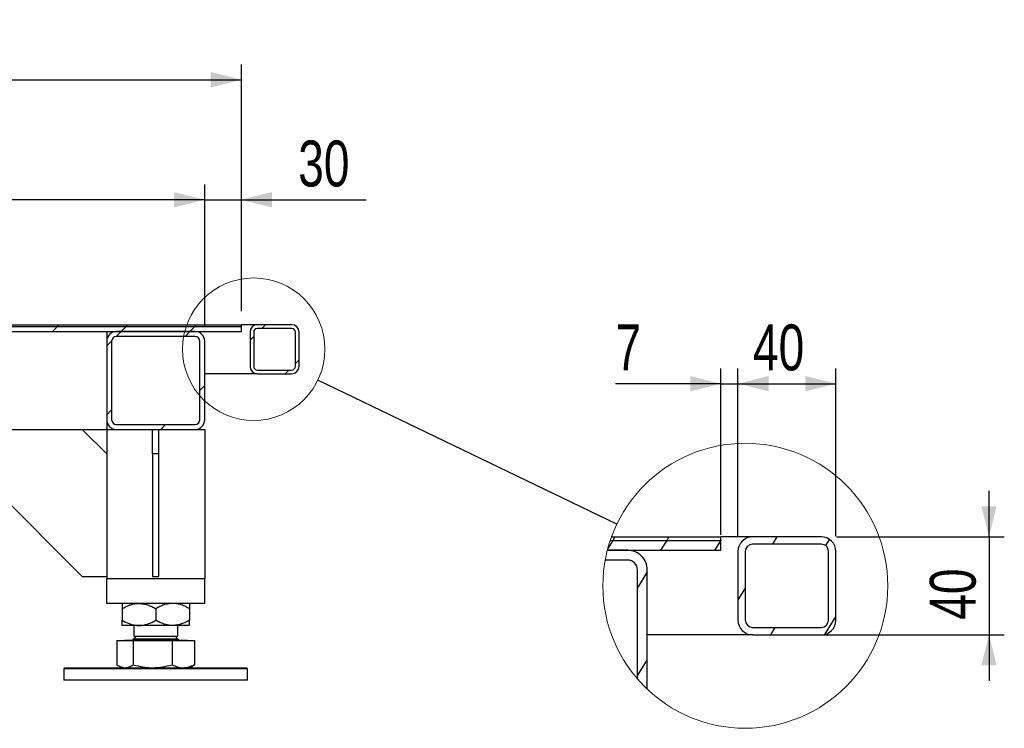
# Model space of a CAD drawing. Header units: millimetres. Extents: x 5 to 589, y 5 to 415.
# Tile 18 of 26: x 375 to 440, y 186 to 232. Entities that reach past the tile are written whole.
import ezdxf

# ---------------------------------------------------------------- set-up
doc = ezdxf.new("R2010")
doc.units = ezdxf.units.MM
doc.layers.add('COTES', color=1, linetype='Continuous')
doc.layers.add('TRAIT-FINS', color=9, linetype='Continuous')
doc.layers.add('TRAIT-FORT', color=4, linetype='Continuous', lineweight=25)
doc.styles.add('SLDTEXTSTYLE0', font='TXT', dxfattribs={"width": 0.75})
doc.dimstyles.new('SLDDIMSTYLE0', dxfattribs={"dimtxt": 3, "dimasz": 2, "dimexe": 0, "dimexo": 0.0625, "dimgap": 0.75, "dimtad": 1, "dimlfac": 12.5, "dimrnd": 1e-09, "dimzin": 12, "dimdsep": 46, "dimtxsty": 'SLDTEXTSTYLE0', "dimsah": 1, "dimcen": 0.09, "dimadec": 0, "dimazin": 3, "dimtfac": 1, "dimtofl": 0, "dimtmove": 0, "dimatfit": 3, "dimfxl": 1, "dimfrac": 2, "dimtolj": 1, "dimtzin": 12, "dimarcsym": 0})
doc.dimstyles.new('SLDDIMSTYLE3', dxfattribs={"dimtxt": 3, "dimasz": 2, "dimexe": 0, "dimexo": 0.0625, "dimgap": 0.75, "dimtad": 1, "dimlfac": 12.5, "dimrnd": 1e-09, "dimzin": 12, "dimdsep": 46, "dimtxsty": 'SLDTEXTSTYLE0', "dimsah": 1, "dimcen": 0.09, "dimadec": 0, "dimazin": 3, "dimtfac": 1, "dimtmove": 0, "dimatfit": 0, "dimfxl": 1, "dimfrac": 2, "dimtolj": 1, "dimtzin": 12, "dimarcsym": 0})
doc.dimstyles.new('SLDDIMSTYLE6', dxfattribs={"dimtxt": 0.18, "dimasz": 2, "dimexe": 0, "dimexo": 0.0625, "dimgap": 0, "dimtad": 0, "dimtih": 1, "dimtoh": 1, "dimdec": 0, "dimrnd": 1e-09, "dimzin": 0, "dimdsep": 46, "dimtxsty": 'Standard', "dimblk1": 'NONE', "dimblk2": 'NONE', "dimsah": 1, "dimcen": 0.09, "dimadec": 0, "dimazin": 0, "dimtfac": 2, "dimtdec": 0, "dimtofl": 0, "dimtmove": 0, "dimatfit": 3, "dimldrblk": 'NONE', "dimfxl": 1, "dimfrac": 2, "dimtolj": 1, "dimtzin": 0, "dimarcsym": 0})
doc.dimstyles.new('SLDDIMSTYLE7', dxfattribs={"dimtxt": 3, "dimasz": 2, "dimexe": 0, "dimexo": 0.0625, "dimgap": 0.75, "dimtad": 1, "dimlfac": 6.25, "dimrnd": 1e-09, "dimzin": 12, "dimdsep": 46, "dimtxsty": 'SLDTEXTSTYLE0', "dimsah": 1, "dimcen": 0.09, "dimadec": 0, "dimazin": 3, "dimtfac": 1, "dimtmove": 0, "dimatfit": 0, "dimfxl": 1, "dimfrac": 2, "dimtolj": 1, "dimtzin": 12, "dimarcsym": 0})
doc.dimstyles.new('SLDDIMSTYLE8', dxfattribs={"dimtxt": 3, "dimasz": 2, "dimexe": 0, "dimexo": 0.0625, "dimgap": 0.75, "dimtad": 1, "dimlfac": 6.25, "dimrnd": 1e-09, "dimzin": 12, "dimdsep": 46, "dimtxsty": 'SLDTEXTSTYLE0', "dimsah": 1, "dimcen": 0.09, "dimadec": 0, "dimazin": 3, "dimtfac": 1, "dimtofl": 0, "dimtmove": 0, "dimatfit": 3, "dimfxl": 1, "dimfrac": 2, "dimtolj": 1, "dimtzin": 12, "dimarcsym": 0})

# ---------------------------------------------------------------- blocks, each defined once
blk = doc.blocks.new('_D_34')
at = {"layer": 'COTES', "color": 1, "transparency": 16777216}
for p, q in [((282.783, 212.822), (282.783, 228.942)), ((389.983, 212.822), (389.983, 228.942)), ((282.783, 227.942), (389.983, 227.942))]:
    blk.add_line(p, q, dxfattribs=at)
for points in [[(282.783, 227.942), (284.783, 227.442), (284.783, 228.442)], [(389.983, 227.942), (387.983, 228.442), (387.983, 227.442)]]:
    blk.add_solid(points, dxfattribs=at)
at = {"layer": 'COTES', "color": 1, "transparency": 16777216, "char_height": 3, "attachment_point": 1, "style": 'SLDTEXTSTYLE0'}
for s, insert in [('1340', (326.81, 231.809)), ('TOLE', (336.802, 231.809))]:
    blk.add_mtext(s, dxfattribs=dict(at, insert=insert))
blk = doc.blocks.new('_D_35')
at = {"layer": 'COTES', "color": 1, "transparency": 16777216}
for p, q in [((387.583, 211.862), (387.583, 221.105)), ((389.983, 212.822), (389.983, 221.105)), ((387.583, 220.105), (384.583, 220.105)), ((387.583, 220.105), (389.983, 220.105)), ((389.983, 220.105), (398.126, 220.105))]:
    blk.add_line(p, q, dxfattribs=at)
for points in [[(387.583, 220.105), (385.583, 220.605), (385.583, 219.605)], [(389.983, 220.105), (391.983, 219.605), (391.983, 220.605)]]:
    blk.add_solid(points, dxfattribs=at)
at = {"layer": 'COTES', "color": 1, "transparency": 16777216, "insert": (393.692, 223.972), "char_height": 3, "attachment_point": 1, "style": 'SLDTEXTSTYLE0'}
blk.add_mtext('30', dxfattribs=at)
blk = doc.blocks.new('_D_36')
at = {"layer": 'COTES', "color": 1, "transparency": 16777216}
for p, q in [((285.183, 211.862), (285.183, 221.105)), ((387.583, 211.862), (387.583, 221.105)), ((387.583, 220.105), (285.183, 220.105))]:
    blk.add_line(p, q, dxfattribs=at)
for points in [[(285.183, 220.105), (287.183, 219.605), (287.183, 220.605)], [(387.583, 220.105), (385.583, 220.605), (385.583, 219.605)]]:
    blk.add_solid(points, dxfattribs=at)
at = {"layer": 'COTES', "color": 1, "transparency": 16777216, "char_height": 3, "attachment_point": 1, "style": 'SLDTEXTSTYLE0'}
for s, insert in [('1280', (324.517, 223.972)), ('CADRE', (334.508, 223.972))]:
    blk.add_mtext(s, dxfattribs=dict(at, insert=insert))
blk = doc.blocks.new('_None')
blk = doc.blocks.new('SW_HATCH_0')
at = {"layer": 'TRAIT-FINS', "color": 0}
for p, q in [((-2.26, 2.051), (-2.58, 1.531)), ((-2.111, 2.291), (-2.26, 2.051)), ((1.266, 2.051), (0.871, 1.411)), ((1.414, 2.291), (1.266, 2.051)), ((4.792, 2.051), (4.397, 1.411)), ((4.8, 2.064), (4.792, 2.051)), ((8.466, 2.291), (8.169, 1.811)), ((11.892, 2.13), (11.64, 1.721)), ((0, 0), (-0.64, -1.037)), ((6.4, -1.055), (5.92, -1.832)), ((12.32, -2.888), (11.582, -4.083)), ((8.336, -3.629), (8.04, -4.109)), ((0, -5.711), (-0.64, -6.747))]:
    blk.add_line(p, q, dxfattribs=at)
blk = doc.blocks.new('_D_38')
at = {"layer": 'COTES', "color": 1, "transparency": 16777216}
for p, q in [((421.296, 198.213), (421.296, 209.093)), ((422.416, 198.133), (422.416, 209.093)), ((421.296, 208.093), (414.419, 208.093)), ((421.296, 208.093), (422.416, 208.093)), ((422.416, 208.093), (425.416, 208.093))]:
    blk.add_line(p, q, dxfattribs=at)
for points in [[(421.296, 208.093), (419.296, 208.593), (419.296, 207.593)], [(422.416, 208.093), (424.416, 207.593), (424.416, 208.593)]]:
    blk.add_solid(points, dxfattribs=at)
at = {"layer": 'COTES', "color": 1, "transparency": 16777216, "insert": (414.419, 211.96), "char_height": 3, "attachment_point": 1, "style": 'SLDTEXTSTYLE0'}
blk.add_mtext('7', dxfattribs=at)
blk = doc.blocks.new('_D_39')
at = {"layer": 'COTES', "color": 1, "transparency": 16777216}
for p, q in [((422.416, 198.133), (422.416, 209.093)), ((428.816, 198.133), (428.816, 209.093)), ((422.416, 208.093), (428.816, 208.093))]:
    blk.add_line(p, q, dxfattribs=at)
for points in [[(422.416, 208.093), (424.416, 207.593), (424.416, 208.593)], [(428.816, 208.093), (426.816, 208.593), (426.816, 207.593)]]:
    blk.add_solid(points, dxfattribs=at)
at = {"layer": 'COTES', "color": 1, "transparency": 16777216, "insert": (423.399, 211.96), "char_height": 3, "attachment_point": 1, "style": 'SLDTEXTSTYLE0'}
blk.add_mtext('40', dxfattribs=at)
blk = doc.blocks.new('_D_40')
at = {"layer": 'COTES', "color": 1, "transparency": 16777216}
for p, q in [((438.816, 198.093), (438.816, 201.093)), ((428.856, 198.093), (439.816, 198.093)), ((438.816, 198.093), (438.816, 191.693)), ((424.376, 191.693), (439.816, 191.693)), ((438.816, 191.693), (438.816, 188.693))]:
    blk.add_line(p, q, dxfattribs=at)
for points in [[(438.816, 198.093), (439.316, 200.093), (438.316, 200.093)], [(438.816, 191.693), (438.316, 189.693), (439.316, 189.693)]]:
    blk.add_solid(points, dxfattribs=at)
at = {"layer": 'COTES', "color": 1, "transparency": 16777216, "insert": (434.949, 192.676), "char_height": 3, "attachment_point": 1, "rotation": 90, "style": 'SLDTEXTSTYLE0'}
blk.add_mtext('40', dxfattribs=at)

msp = doc.modelspace()

# ---------------------------------------------------------------- hatches: boundary and pattern name
at = {"layer": 'TRAIT-FINS'}
h = msp.add_hatch(dxfattribs=at)
h.set_pattern_fill('ANSI31', color=9, angle=3e-322, style=0)
h.paths.add_polyline_path([(389.98325, 211.94185), (282.78325, 211.94185), (282.78325, 211.82185), (389.98325, 211.82185)], flags=0)
h = msp.add_hatch(dxfattribs=at)
h.set_pattern_fill('ANSI31', color=9, angle=3e-322, style=0)
h.paths.add_polyline_path([(389.98325, 211.82185), (282.78325, 211.82185), (282.78325, 211.50185), (389.98325, 211.50185)], flags=0)
h = msp.add_hatch(dxfattribs=at)
h.set_pattern_fill('ANSI31', color=9, angle=3e-322, style=0)
edge = h.paths.add_edge_path(flags=0)
edge.add_line((393.26325, 211.94185), (391.02325, 211.94185))
edge.add_arc((391.02325, 211.46185), 0.48, 90, 180)
edge.add_line((390.54325, 211.46185), (390.54325, 209.22185))
edge.add_arc((391.02325, 209.22185), 0.48, 180, 270)
edge.add_line((391.02325, 208.74185), (393.26325, 208.74185))
edge.add_arc((393.26325, 209.22185), 0.48, 270, 360)
edge.add_line((393.74325, 209.22185), (393.74325, 211.46185))
edge.add_arc((393.26325, 211.46185), 0.48, 0, 90)
edge = h.paths.add_edge_path(flags=0)
edge.add_arc((391.02325, 211.46185), 0.24, 90, 180, ccw=False)
edge.add_line((391.02325, 211.70185), (393.26325, 211.70185))
edge.add_arc((393.26325, 211.46185), 0.24, 0, 90, ccw=False)
edge.add_line((393.50325, 211.46185), (393.50325, 209.22185))
edge.add_arc((393.26325, 209.22185), 0.24, 270, 360, ccw=False)
edge.add_line((393.26325, 208.98185), (391.02325, 208.98185))
edge.add_arc((391.02325, 209.22185), 0.24, 180, 270, ccw=False)
edge.add_line((390.78325, 209.22185), (390.78325, 211.46185))
h = msp.add_hatch(dxfattribs=at)
h.set_pattern_fill('ANSI31', color=9, angle=3e-322, style=0)
edge = h.paths.add_edge_path(flags=0)
edge.add_line((381.18325, 210.86185), (381.18325, 205.74185))
edge.add_arc((381.82325, 205.74185), 0.64, 180, 270)
edge.add_line((381.82325, 205.10185), (386.94325, 205.10185))
edge.add_arc((386.94325, 205.74185), 0.64, 270, 360)
edge.add_line((387.58325, 205.74185), (387.58325, 210.86185))
edge.add_arc((386.94325, 210.86185), 0.64, 0, 90)
edge.add_line((386.94325, 211.50185), (381.82325, 211.50185))
edge.add_arc((381.82325, 210.86185), 0.64, 90, 180)
edge = h.paths.add_edge_path(flags=0)
edge.add_arc((381.82325, 205.74185), 0.32, 180, 270, ccw=False)
edge.add_line((381.50325, 205.74185), (381.50325, 210.86185))
edge.add_arc((381.82325, 210.86185), 0.32, 90, 180, ccw=False)
edge.add_line((381.82325, 211.18185), (386.94325, 211.18185))
edge.add_arc((386.94325, 210.86185), 0.32, 0, 90, ccw=False)
edge.add_line((387.26325, 210.86185), (387.26325, 205.74185))
edge.add_arc((386.94325, 205.74185), 0.32, 270, 360, ccw=False)
edge.add_line((386.94325, 205.42185), (381.82325, 205.42185))

# ---------------------------------------------------------------- linework, layer by layer
at = {"color": 7, "linetype": 'Continuous', "lineweight": 18}
for centre, radius in [((390.78325, 210.34185), 4.65299), ((422.89595, 194.89478), 9.30597)]:
    msp.add_circle(centre, radius, dxfattribs=at)
at = {"layer": 'TRAIT-FORT', "color": 4, "linetype": 'Continuous', "lineweight": 25}
for p, q in [((282.78325, 211.94185), (389.98325, 211.94185)), ((282.78325, 211.82185), (389.98325, 211.82185)), ((389.98325, 211.82185), (389.98325, 211.94185)), ((391.02325, 211.94185), (389.98325, 211.94185)), ((389.98325, 211.50185), (389.98325, 211.82185)), ((393.26325, 211.94185), (391.02325, 211.94185)), ((393.26325, 211.70185), (391.02325, 211.70185)), ((282.78325, 211.50185), (389.98325, 211.50185)), ((381.18325, 211.50185), (381.18325, 210.86185)), ((386.94325, 211.50185), (381.82325, 211.50185)), ((386.94325, 211.18185), (381.82325, 211.18185)), ((390.54325, 211.46185), (390.54325, 209.22185)), ((390.78325, 211.46185), (390.78325, 209.22185)), ((393.50325, 209.22185), (393.50325, 211.46185)), ((393.74325, 209.22185), (393.74325, 211.46185)), ((381.18325, 210.86185), (381.18325, 205.74185)), ((381.50325, 210.86185), (381.50325, 205.74185)), ((387.26325, 205.74185), (387.26325, 210.86185)), ((387.58325, 205.74185), (387.58325, 210.86185)), ((391.02325, 208.74185), (387.58325, 208.74185)), ((391.02325, 208.98185), (393.26325, 208.98185)), ((391.02325, 208.74185), (393.26325, 208.74185)), ((381.18325, 205.74185), (381.18325, 205.10185)), ((381.82325, 205.42185), (386.94325, 205.42185)), ((338.94325, 205.10185), (381.18325, 205.10185)), ((379.58325, 205.10185), (381.18325, 203.50185)), ((381.18325, 205.10185), (381.18325, 195.34185)), ((381.18325, 205.10185), (381.82325, 205.10185)), ((381.82325, 205.10185), (386.94325, 205.10185)), ((384.18325, 203.50185), (384.18325, 205.10185)), ((384.58325, 203.50185), (384.58325, 205.10185)), ((386.94325, 205.10185), (387.58325, 205.10185)), ((387.58325, 205.10185), (387.58325, 195.34185)), ((379.58325, 195.50185), (371.58325, 203.50185)), ((384.58325, 203.50185), (384.18325, 203.50185)), ((384.18325, 203.50185), (384.18325, 195.50185)), ((384.58325, 195.50185), (384.58325, 203.50185)), ((414.07328, 197.8526), (421.29595, 197.8526)), ((414.15746, 198.0926), (421.29595, 198.0926)), ((421.29595, 197.8526), (421.29595, 198.0926)), ((423.37595, 198.0926), (421.29595, 198.0926)), ((421.29595, 197.2126), (421.29595, 197.8526)), ((427.85595, 198.0926), (423.37595, 198.0926)), ((427.85595, 197.6126), (423.37595, 197.6126)), ((413.8838, 197.2126), (421.29595, 197.2126)), ((415.21595, 197.2126), (413.8838, 197.2126)), ((422.41594, 197.1326), (422.41594, 192.6526)), ((422.89595, 197.1326), (422.89595, 192.6526)), ((428.33594, 192.6526), (428.33594, 197.1326)), ((428.81595, 192.6526), (428.81595, 197.1326)), ((415.21595, 196.5726), (413.74288, 196.5726)), ((415.85594, 188.8066), (415.85594, 195.9326)), ((416.49594, 188.13678), (416.49594, 195.9326)), ((379.58325, 195.50185), (381.18325, 195.50185)), ((381.18325, 193.74185), (381.18325, 195.34185)), ((381.82325, 195.34185), (381.18325, 195.34185)), ((386.94325, 195.34185), (381.82325, 195.34185)), ((384.18325, 195.50185), (384.58325, 195.50185)), ((387.58325, 195.34185), (386.94325, 195.34185)), ((387.58325, 193.74185), (387.58325, 195.34185)), ((381.82325, 193.74185), (381.18325, 193.74185)), ((386.94325, 193.74185), (381.82325, 193.74185)), ((387.58325, 193.74185), (386.94325, 193.74185)), ((382.18325, 193.40151), (382.18325, 192.64219)), ((384.38325, 193.40151), (384.38325, 192.64219)), ((386.58325, 193.40151), (386.58325, 192.64219)), ((383.28325, 192.30185), (382.18325, 192.30185)), ((382.94325, 192.30185), (382.94325, 191.59505)), ((385.48325, 192.30185), (383.28325, 192.30185)), ((386.58325, 192.30185), (385.48325, 192.30185)), ((385.82325, 191.59505), (385.82325, 192.30185)), ((423.37595, 191.6926), (416.49594, 191.6926)), ((423.37595, 192.1726), (427.85595, 192.1726)), ((423.37595, 191.6926), (427.85595, 191.6926)), ((381.85329, 191.32585), (381.85329, 189.73835)), ((381.85329, 191.32585), (382.91959, 191.32585)), ((382.33885, 191.34185), (382.33885, 191.32585)), ((382.33885, 191.34185), (382.52767, 191.34185)), ((382.52767, 191.34185), (386.42765, 191.34185)), ((382.91959, 191.32585), (382.91959, 189.73835)), ((382.91959, 191.32585), (385.44955, 191.32585)), ((383.11645, 191.59505), (382.94325, 191.42185)), ((382.94325, 191.59505), (383.07624, 191.59505)), ((382.94325, 191.42185), (384.98768, 191.42185)), ((383.07624, 191.59505), (385.82325, 191.59505)), ((384.98768, 191.42185), (385.82325, 191.42185)), ((385.44955, 191.32585), (385.44955, 189.73835)), ((385.44955, 191.32585), (386.91321, 191.32585)), ((385.82325, 191.42185), (385.65005, 191.59505)), ((386.42765, 191.32585), (386.42765, 191.34185)), ((386.91321, 191.32585), (386.91321, 189.73835)), ((378.46325, 189.54185), (378.38325, 189.46185)), ((378.38325, 189.46185), (378.38325, 188.74185)), ((390.35873, 189.46185), (378.38325, 189.46185)), ((378.46325, 189.54185), (390.27906, 189.54185)), ((381.95938, 189.6711), (382.18325, 189.54185)), ((386.58325, 189.54185), (386.80711, 189.6711)), ((386.91321, 189.73835), (386.80542, 189.67399)), ((390.27906, 189.54185), (390.30325, 189.54185)), ((390.38325, 189.46185), (390.30325, 189.54185)), ((390.38325, 189.46185), (390.35873, 189.46185)), ((390.38325, 188.74185), (390.38325, 189.46185)), ((390.38325, 188.74185), (378.38325, 188.74185))]:
    msp.add_line(p, q, dxfattribs=at)
for centre, radius, start, end in [((391.02325, 211.46185), 0.48, 90, 180), ((391.02325, 211.46185), 0.24, 90, 180), ((393.26325, 211.46185), 0.48, 0, 90), ((393.26325, 211.46185), 0.24, 0, 90), ((381.82325, 210.86185), 0.64, 90, 180), ((381.82325, 210.86185), 0.32, 90, 180), ((386.94325, 210.86185), 0.64, 0, 90), ((386.94325, 210.86185), 0.32, 0, 90), ((391.02325, 209.22185), 0.48, 180, 270), ((391.02325, 209.22185), 0.24, 180, 270), ((393.26325, 209.22185), 0.48, 270, 0), ((393.26325, 209.22185), 0.24, 270, 0), ((381.82325, 205.74185), 0.64, 180, 270), ((381.82325, 205.74185), 0.32, 180, 270), ((386.94325, 205.74185), 0.64, 270, 0), ((386.94325, 205.74185), 0.32, 270, 0), ((423.37595, 197.1326), 0.96, 89.999897, 179.9996761), ((423.37595, 197.1326), 0.48001, 90.0003829, 179.9993325), ((427.85594, 197.1326), 0.96, 0.0003239, 89.9995338), ((427.85594, 197.1326), 0.48001, 0.0006675, 89.9984787), ((415.21595, 195.93261), 1.27999, 359.9996811, 89.9999988), ((415.21595, 195.93261), 0.63999, 359.999059, 90.0003006), ((423.37595, 192.65261), 0.96001, 180.0003742, 269.9999815), ((423.37595, 192.65261), 0.48, 180.0003239, 270.000103), ((427.85594, 192.65261), 0.96001, 270.0005877, 359.9996258), ((427.85594, 192.65261), 0.48, 270.0010354, 359.9996761), ((382.86325, 191.42185), 0.08, 270, 360), ((385.90325, 191.42185), 0.08, 180, 270)]:
    msp.add_arc(centre, radius, start, end, dxfattribs=at)
for points, knots in [([(382.18325, 193.40151), (382.33393, 193.48153), (382.56215, 193.60273), (382.88896, 193.7007), (383.10481, 193.73737), (383.23716, 193.7407), (383.28325, 193.74185)], [0, 0, 0, 0, 0.43204565, 0.65434962, 0.87965385, 1, 1, 1, 1]), ([(382.18325, 193.74185), (382.18325, 193.74158), (382.18325, 193.73961), (382.18325, 193.68814), (382.18325, 193.55473), (382.18325, 193.44293), (382.18325, 193.40151)], [0, 0, 0, 0, 0.05682412, 0.41318345, 0.78259622, 1, 1, 1, 1]), ([(383.28325, 193.74185), (383.3789, 193.737), (383.5722, 193.72719), (383.85356, 193.65135), (384.12561, 193.54304), (384.29711, 193.44883), (384.38325, 193.40151)], [0, 0, 0, 0, 0.2495781, 0.50436449, 0.75104713, 1, 1, 1, 1]), ([(385.48325, 193.74185), (385.3876, 193.737), (385.19429, 193.72719), (384.91294, 193.65135), (384.64089, 193.54304), (384.46939, 193.44883), (384.38325, 193.40151)], [0, 0, 0, 0, 0.2495781, 0.50436449, 0.75104713, 1, 1, 1, 1]), ([(386.58325, 193.40151), (386.48362, 193.4559), (386.33385, 193.53767), (386.12575, 193.62213), (385.90767, 193.69403), (385.71473, 193.73051), (385.55239, 193.74101), (385.50631, 193.74157), (385.48325, 193.74185)], [0, 0, 0, 0, 0.28753017, 0.43226338, 0.57545137, 0.87965758, 0.93978967, 1, 1, 1, 1]), ([(386.58325, 193.74185), (386.58325, 193.74158), (386.58325, 193.73961), (386.58325, 193.68814), (386.58325, 193.55473), (386.58325, 193.44293), (386.58325, 193.40151)], [0, 0, 0, 0, 0.05682412, 0.41318345, 0.78259622, 1, 1, 1, 1]), ([(382.18325, 192.64219), (382.33393, 192.56217), (382.56215, 192.44098), (382.88896, 192.34301), (383.10481, 192.30633), (383.23716, 192.30301), (383.28325, 192.30185)], [0, 0, 0, 0, 0.43204565, 0.65434962, 0.87965385, 1, 1, 1, 1]), ([(382.18325, 192.30185), (382.18325, 192.30212), (382.18325, 192.30409), (382.18325, 192.35557), (382.18325, 192.48897), (382.18325, 192.60077), (382.18325, 192.64219)], [0, 0, 0, 0, 0.05682412, 0.41318345, 0.78259622, 1, 1, 1, 1]), ([(383.28325, 192.30185), (383.3789, 192.30671), (383.5722, 192.31651), (383.85356, 192.39236), (384.12561, 192.50066), (384.29711, 192.59487), (384.38325, 192.64219)], [0, 0, 0, 0, 0.2495781, 0.50436449, 0.75104713, 1, 1, 1, 1]), ([(385.48325, 192.30185), (385.3876, 192.30671), (385.19429, 192.31651), (384.91294, 192.39236), (384.64089, 192.50066), (384.46939, 192.59487), (384.38325, 192.64219)], [0, 0, 0, 0, 0.2495781, 0.50436449, 0.75104713, 1, 1, 1, 1]), ([(386.58325, 192.64219), (386.43256, 192.56217), (386.20435, 192.44098), (385.87754, 192.34301), (385.66169, 192.30633), (385.52933, 192.30301), (385.48325, 192.30185)], [0, 0, 0, 0, 0.43204565, 0.65434962, 0.87965385, 1, 1, 1, 1]), ([(386.58325, 192.30185), (386.58325, 192.30212), (386.58325, 192.30351), (386.58325, 192.32359), (386.58325, 192.36611), (386.58325, 192.4228), (386.58325, 192.49554), (386.58325, 192.57885), (386.58325, 192.62107), (386.58325, 192.64219)], [0, 0, 0, 0, 0.05678465, 0.29350115, 0.41329397, 0.53019995, 0.78271507, 0.89129055, 1, 1, 1, 1]), ([(381.85329, 189.73835), (381.93986, 189.68496), (382.07042, 189.60446), (382.24972, 189.55023), (382.34077, 189.54465), (382.38644, 189.54185)], [0, 0, 0, 0, 0.49525132, 0.7468182, 1, 1, 1, 1]), ([(382.38644, 189.54185), (382.47577, 189.55175), (382.65643, 189.57178), (382.83123, 189.68242), (382.91959, 189.73835)], [0, 0, 0, 0, 0.49451073, 1, 1, 1, 1]), ([(382.91959, 189.73835), (383.125, 189.68496), (383.43476, 189.60446), (383.86019, 189.55023), (384.07621, 189.54465), (384.18457, 189.54185)], [0, 0, 0, 0, 0.49525132, 0.7468182, 1, 1, 1, 1]), ([(384.18457, 189.54185), (384.39653, 189.55175), (384.82516, 189.57178), (385.2399, 189.68242), (385.44955, 189.73835)], [0, 0, 0, 0, 0.49451073, 1, 1, 1, 1]), ([(385.44955, 189.73835), (385.56839, 189.68496), (385.74759, 189.60446), (385.99372, 189.55023), (386.11869, 189.54465), (386.18138, 189.54185)], [0, 0, 0, 0, 0.49525132, 0.7468182, 1, 1, 1, 1]), ([(386.18138, 189.54185), (386.304, 189.55175), (386.55198, 189.57178), (386.79192, 189.68242), (386.91321, 189.73835)], [0, 0, 0, 0, 0.49451073, 1, 1, 1, 1])]:
    msp.add_open_spline(points, degree=3, knots=knots, dxfattribs=at)

# ---------------------------------------------------------------- block references
at = {"layer": 'TRAIT-FINS', "color": 9}
msp.add_blockref('SW_HATCH_0', (416.49594, 195.80172), dxfattribs=at)

# ---------------------------------------------------------------- dimensions: what is measured, and where the dimension line sits
at = {"layer": 'COTES', "color": 1}
for base, p1, p2, text, picture, middle in [((389.98325, 227.94185), (282.78325, 211.82185), (389.98325, 211.82185), '<> TOLE', '_D_34', (336.38325, 227.94185)), ((285.18325, 220.10466), (387.58325, 210.86185), (285.18325, 210.86185), '<> CADRE', '_D_36', (336.38325, 220.10466))]:
    dim = msp.add_linear_dim(base=base, p1=p1, p2=p2, text=text, dimstyle='SLDDIMSTYLE0', dxfattribs=at)
    dim.commit()
    dim.dimension.update_dxf_attribs({"geometry": picture, "text_midpoint": middle, "dimtype": 160})
for base, p1, p2, dimstyle, picture, middle in [((389.98325, 220.10466), (387.58325, 210.86185), (389.98325, 211.82185), 'SLDDIMSTYLE3', '_D_35', (395.90909, 220.10466)), ((422.41595, 208.0926), (421.29595, 197.2126), (422.41595, 197.1326), 'SLDDIMSTYLE7', '_D_38', (415.52718, 208.0926)), ((428.81595, 208.0926), (422.41595, 197.1326), (428.81595, 197.1326), 'SLDDIMSTYLE8', '_D_39', (425.61595, 208.0926))]:
    dim = msp.add_linear_dim(base=base, p1=p1, p2=p2, dimstyle=dimstyle, dxfattribs=at)
    dim.commit()
    dim.dimension.update_dxf_attribs({"geometry": picture, "text_midpoint": middle, "dimtype": 160})
dim = msp.add_linear_dim(base=(438.81595, 191.6926), p1=(427.85595, 198.0926), p2=(423.37595, 191.6926), angle=90, dimstyle='SLDDIMSTYLE7', dxfattribs=at)
dim.commit()
dim.dimension.update_dxf_attribs({"geometry": '_D_40', "text_midpoint": (438.81595, 194.8926), "dimtype": 160})

# ---------------------------------------------------------------- leaders
at = {"color": 7, "linetype": 'Continuous', "lineweight": 18, "has_arrowhead": 0}
msp.add_leader([(414.50998, 198.92705), (394.97623, 208.32463)], dimstyle='SLDDIMSTYLE6', dxfattribs=at)

doc.saveas('drawing.dxf')
